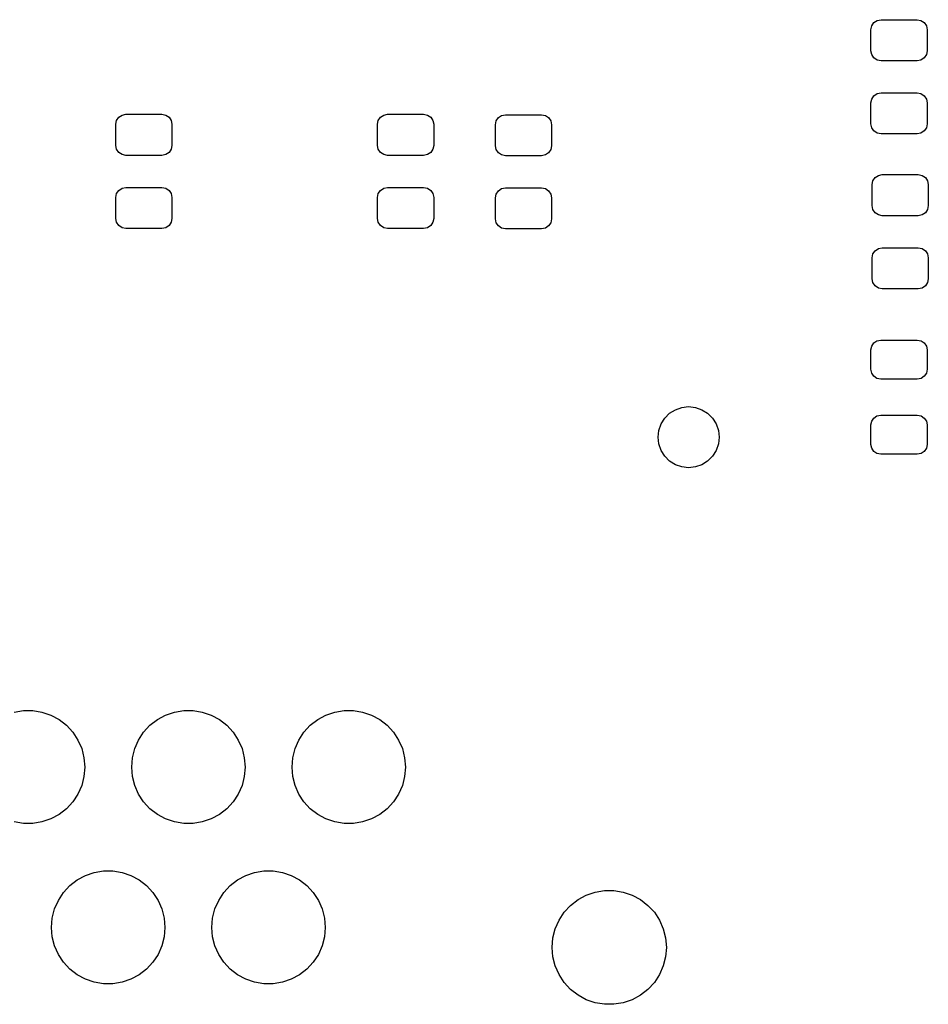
# Model space of a CAD drawing. Extents: x -30 to 247, y -88 to 102.
# Tile 10 of 12: x 134 to 157, y 8 to 32. Entities that reach past the tile are written whole.
import ezdxf

# ---------------------------------------------------------------- set-up
doc = ezdxf.new("R2010")
doc.units = 0
doc.layers.add('BLACK', color=7, linetype='CONTINUOUS')

msp = doc.modelspace()

# ---------------------------------------------------------------- linework, layer by layer
at = {"layer": 'BLACK', "linetype": 'CONTINUOUS'}
for p, q in [((155.68, 31.8575), (155.699, 31.9532)), ((155.699, 31.9532), (155.753, 32.0343)), ((155.753, 32.0343), (155.834, 32.0885)), ((155.834, 32.0885), (155.93, 32.1075)), ((155.93, 32.1075), (156.83, 32.1075)), ((156.83, 32.1075), (156.926, 32.0885)), ((156.926, 32.0885), (157.007, 32.0343)), ((157.007, 32.0343), (157.061, 31.9532)), ((157.061, 31.9532), (157.08, 31.8575)), ((155.68, 31.3325), (155.68, 31.8575)), ((157.08, 31.8575), (157.08, 31.3325)), ((155.699, 31.2368), (155.68, 31.3325)), ((155.753, 31.1557), (155.699, 31.2368)), ((157.061, 31.2368), (157.007, 31.1557)), ((157.08, 31.3325), (157.061, 31.2368)), ((155.834, 31.1015), (155.753, 31.1557)), ((155.93, 31.0825), (155.834, 31.1015)), ((156.83, 31.0825), (155.93, 31.0825)), ((156.926, 31.1015), (156.83, 31.0825)), ((157.007, 31.1557), (156.926, 31.1015)), ((155.753, 30.2093), (155.834, 30.2635)), ((155.834, 30.2635), (155.93, 30.2825)), ((155.93, 30.2825), (156.83, 30.2825)), ((156.83, 30.2825), (156.926, 30.2635)), ((156.926, 30.2635), (157.007, 30.2093)), ((155.68, 30.0325), (155.699, 30.1282)), ((155.68, 29.5075), (155.68, 30.0325)), ((155.699, 30.1282), (155.753, 30.2093)), ((157.007, 30.2093), (157.061, 30.1282)), ((157.061, 30.1282), (157.08, 30.0325)), ((157.08, 30.0325), (157.08, 29.5075)), ((136.913, 29.6743), (136.994, 29.7285)), ((136.994, 29.7285), (137.09, 29.7475)), ((137.09, 29.7475), (137.99, 29.7475)), ((137.99, 29.7475), (138.086, 29.7285)), ((138.086, 29.7285), (138.167, 29.6743)), ((143.443, 29.6743), (143.524, 29.7285)), ((143.524, 29.7285), (143.62, 29.7475)), ((143.62, 29.7475), (144.52, 29.7475)), ((144.52, 29.7475), (144.616, 29.7285)), ((144.616, 29.7285), (144.697, 29.6743)), ((146.464, 29.7185), (146.56, 29.7375)), ((146.56, 29.7375), (147.46, 29.7375)), ((147.46, 29.7375), (147.556, 29.7185)), ((136.84, 29.4975), (136.859, 29.5932)), ((136.84, 28.9725), (136.84, 29.4975)), ((136.859, 29.5932), (136.913, 29.6743)), ((138.167, 29.6743), (138.221, 29.5932)), ((138.221, 29.5932), (138.24, 29.4975)), ((138.24, 29.4975), (138.24, 28.9725)), ((143.37, 29.4975), (143.389, 29.5932)), ((143.37, 28.9725), (143.37, 29.4975)), ((143.389, 29.5932), (143.443, 29.6743)), ((144.697, 29.6743), (144.751, 29.5932)), ((144.751, 29.5932), (144.77, 29.4975)), ((144.77, 29.4975), (144.77, 28.9725)), ((146.31, 29.4875), (146.329, 29.5832)), ((146.31, 28.9625), (146.31, 29.4875)), ((146.329, 29.5832), (146.383, 29.6643)), ((146.383, 29.6643), (146.464, 29.7185)), ((147.556, 29.7185), (147.637, 29.6643)), ((147.637, 29.6643), (147.691, 29.5832)), ((147.691, 29.5832), (147.71, 29.4875)), ((147.71, 29.4875), (147.71, 28.9625)), ((155.699, 29.4118), (155.68, 29.5075)), ((157.08, 29.5075), (157.061, 29.4118)), ((155.753, 29.3307), (155.699, 29.4118)), ((155.834, 29.2765), (155.753, 29.3307)), ((155.93, 29.2575), (155.834, 29.2765)), ((156.83, 29.2575), (155.93, 29.2575)), ((156.926, 29.2765), (156.83, 29.2575)), ((157.007, 29.3307), (156.926, 29.2765)), ((157.061, 29.4118), (157.007, 29.3307)), ((136.859, 28.8768), (136.84, 28.9725)), ((136.913, 28.7957), (136.859, 28.8768)), ((136.994, 28.7415), (136.913, 28.7957)), ((138.167, 28.7957), (138.086, 28.7415)), ((138.221, 28.8768), (138.167, 28.7957)), ((138.24, 28.9725), (138.221, 28.8768)), ((143.389, 28.8768), (143.37, 28.9725)), ((143.443, 28.7957), (143.389, 28.8768)), ((143.524, 28.7415), (143.443, 28.7957)), ((144.697, 28.7957), (144.616, 28.7415)), ((144.751, 28.8768), (144.697, 28.7957)), ((144.77, 28.9725), (144.751, 28.8768)), ((146.329, 28.8668), (146.31, 28.9625)), ((146.383, 28.7857), (146.329, 28.8668)), ((146.464, 28.7315), (146.383, 28.7857)), ((147.637, 28.7857), (147.556, 28.7315)), ((147.691, 28.8668), (147.637, 28.7857)), ((147.71, 28.9625), (147.691, 28.8668)), ((137.09, 28.7225), (136.994, 28.7415)), ((137.99, 28.7225), (137.09, 28.7225)), ((138.086, 28.7415), (137.99, 28.7225)), ((143.62, 28.7225), (143.524, 28.7415)), ((144.52, 28.7225), (143.62, 28.7225)), ((144.616, 28.7415), (144.52, 28.7225)), ((146.56, 28.7125), (146.464, 28.7315)), ((147.46, 28.7125), (146.56, 28.7125)), ((147.556, 28.7315), (147.46, 28.7125)), ((155.71, 27.9925), (155.729, 28.0882)), ((155.729, 28.0882), (155.783, 28.1693)), ((155.783, 28.1693), (155.864, 28.2235)), ((155.864, 28.2235), (155.96, 28.2425)), ((155.96, 28.2425), (156.86, 28.2425)), ((156.86, 28.2425), (156.956, 28.2235)), ((156.956, 28.2235), (157.037, 28.1693)), ((157.037, 28.1693), (157.091, 28.0882)), ((157.091, 28.0882), (157.11, 27.9925)), ((136.84, 27.6725), (136.859, 27.7682)), ((136.859, 27.7682), (136.913, 27.8493)), ((136.913, 27.8493), (136.994, 27.9035)), ((136.994, 27.9035), (137.09, 27.9225)), ((137.09, 27.9225), (137.99, 27.9225)), ((137.99, 27.9225), (138.086, 27.9035)), ((138.086, 27.9035), (138.167, 27.8493)), ((138.167, 27.8493), (138.221, 27.7682)), ((138.221, 27.7682), (138.24, 27.6725)), ((143.37, 27.6725), (143.389, 27.7682)), ((143.389, 27.7682), (143.443, 27.8493)), ((143.443, 27.8493), (143.524, 27.9035)), ((143.524, 27.9035), (143.62, 27.9225)), ((143.62, 27.9225), (144.52, 27.9225)), ((144.52, 27.9225), (144.616, 27.9035)), ((144.616, 27.9035), (144.697, 27.8493)), ((144.697, 27.8493), (144.751, 27.7682)), ((144.751, 27.7682), (144.77, 27.6725)), ((146.329, 27.7582), (146.383, 27.8393)), ((146.383, 27.8393), (146.464, 27.8935)), ((146.464, 27.8935), (146.56, 27.9125)), ((146.56, 27.9125), (147.46, 27.9125)), ((147.46, 27.9125), (147.556, 27.8935)), ((147.556, 27.8935), (147.637, 27.8393)), ((147.637, 27.8393), (147.691, 27.7582)), ((155.71, 27.4675), (155.71, 27.9925)), ((157.11, 27.9925), (157.11, 27.4675)), ((136.84, 27.1475), (136.84, 27.6725)), ((138.24, 27.6725), (138.24, 27.1475)), ((143.37, 27.1475), (143.37, 27.6725)), ((144.77, 27.6725), (144.77, 27.1475)), ((146.31, 27.6625), (146.329, 27.7582)), ((146.31, 27.1375), (146.31, 27.6625)), ((147.691, 27.7582), (147.71, 27.6625)), ((147.71, 27.6625), (147.71, 27.1375)), ((155.729, 27.3718), (155.71, 27.4675)), ((155.783, 27.2907), (155.729, 27.3718)), ((155.864, 27.2365), (155.783, 27.2907)), ((157.037, 27.2907), (156.956, 27.2365)), ((157.091, 27.3718), (157.037, 27.2907)), ((157.11, 27.4675), (157.091, 27.3718)), ((136.859, 27.0518), (136.84, 27.1475)), ((136.913, 26.9707), (136.859, 27.0518)), ((138.221, 27.0518), (138.167, 26.9707)), ((138.24, 27.1475), (138.221, 27.0518)), ((143.389, 27.0518), (143.37, 27.1475)), ((143.443, 26.9707), (143.389, 27.0518)), ((144.751, 27.0518), (144.697, 26.9707)), ((144.77, 27.1475), (144.751, 27.0518)), ((146.329, 27.0418), (146.31, 27.1375)), ((146.383, 26.9607), (146.329, 27.0418)), ((147.691, 27.0418), (147.637, 26.9607)), ((147.71, 27.1375), (147.691, 27.0418)), ((155.96, 27.2175), (155.864, 27.2365)), ((156.86, 27.2175), (155.96, 27.2175)), ((156.956, 27.2365), (156.86, 27.2175)), ((136.994, 26.9165), (136.913, 26.9707)), ((137.09, 26.8975), (136.994, 26.9165)), ((137.99, 26.8975), (137.09, 26.8975)), ((138.086, 26.9165), (137.99, 26.8975)), ((138.167, 26.9707), (138.086, 26.9165)), ((143.524, 26.9165), (143.443, 26.9707)), ((143.62, 26.8975), (143.524, 26.9165)), ((144.52, 26.8975), (143.62, 26.8975)), ((144.616, 26.9165), (144.52, 26.8975)), ((144.697, 26.9707), (144.616, 26.9165)), ((146.464, 26.9065), (146.383, 26.9607)), ((146.56, 26.8875), (146.464, 26.9065)), ((147.46, 26.8875), (146.56, 26.8875)), ((147.556, 26.9065), (147.46, 26.8875)), ((147.637, 26.9607), (147.556, 26.9065)), ((155.729, 26.2632), (155.783, 26.3443)), ((155.783, 26.3443), (155.864, 26.3985)), ((155.864, 26.3985), (155.96, 26.4175)), ((155.96, 26.4175), (156.86, 26.4175)), ((156.86, 26.4175), (156.956, 26.3985)), ((156.956, 26.3985), (157.037, 26.3443)), ((157.037, 26.3443), (157.091, 26.2632)), ((155.71, 26.1675), (155.729, 26.2632)), ((155.71, 25.6425), (155.71, 26.1675)), ((157.091, 26.2632), (157.11, 26.1675)), ((157.11, 26.1675), (157.11, 25.6425)), ((155.729, 25.5468), (155.71, 25.6425)), ((157.11, 25.6425), (157.091, 25.5468)), ((155.783, 25.4657), (155.729, 25.5468)), ((155.864, 25.4115), (155.783, 25.4657)), ((155.96, 25.3925), (155.864, 25.4115)), ((156.86, 25.3925), (155.96, 25.3925)), ((156.956, 25.4115), (156.86, 25.3925)), ((157.037, 25.4657), (156.956, 25.4115)), ((157.091, 25.5468), (157.037, 25.4657)), ((155.751, 24.0436), (155.83, 24.0964)), ((155.83, 24.0964), (155.924, 24.115)), ((155.924, 24.115), (156.836, 24.115)), ((156.836, 24.115), (156.93, 24.0964)), ((156.93, 24.0964), (157.009, 24.0436)), ((155.68, 23.8712), (155.699, 23.9645)), ((155.68, 23.3837), (155.68, 23.8712)), ((155.699, 23.9645), (155.751, 24.0436)), ((157.009, 24.0436), (157.061, 23.9645)), ((157.061, 23.9645), (157.08, 23.8712)), ((157.08, 23.8712), (157.08, 23.3837)), ((155.699, 23.2905), (155.68, 23.3837)), ((157.08, 23.3837), (157.061, 23.2905)), ((155.751, 23.2114), (155.699, 23.2905)), ((155.83, 23.1586), (155.751, 23.2114)), ((155.924, 23.14), (155.83, 23.1586)), ((156.836, 23.14), (155.924, 23.14)), ((156.93, 23.1586), (156.836, 23.14)), ((157.009, 23.2114), (156.93, 23.1586)), ((157.061, 23.2905), (157.009, 23.2114)), ((150.655, 22.2858), (150.799, 22.3765)), ((150.799, 22.3765), (150.96, 22.4329)), ((150.96, 22.4329), (151.13, 22.452)), ((151.13, 22.452), (151.3, 22.4329)), ((151.3, 22.4329), (151.461, 22.3765)), ((151.461, 22.3765), (151.605, 22.2858)), ((150.443, 22.0206), (150.534, 22.1651)), ((150.534, 22.1651), (150.655, 22.2858)), ((151.605, 22.2858), (151.726, 22.1651)), ((151.726, 22.1651), (151.817, 22.0206)), ((155.699, 22.0895), (155.751, 22.1686)), ((155.751, 22.1686), (155.83, 22.2214)), ((155.83, 22.2214), (155.924, 22.24)), ((155.924, 22.24), (156.836, 22.24)), ((156.836, 22.24), (156.93, 22.2214)), ((156.93, 22.2214), (157.009, 22.1686)), ((157.009, 22.1686), (157.061, 22.0895)), ((150.387, 21.8596), (150.443, 22.0206)), ((151.817, 22.0206), (151.873, 21.8596)), ((155.68, 21.9962), (155.699, 22.0895)), ((155.68, 21.5087), (155.68, 21.9962)), ((157.061, 22.0895), (157.08, 21.9962)), ((157.08, 21.9962), (157.08, 21.5087)), ((150.368, 21.69), (150.387, 21.8596)), ((150.387, 21.5204), (150.368, 21.69)), ((151.873, 21.8596), (151.892, 21.69)), ((151.892, 21.69), (151.873, 21.5204)), ((150.443, 21.3594), (150.387, 21.5204)), ((151.873, 21.5204), (151.817, 21.3594)), ((155.699, 21.4155), (155.68, 21.5087)), ((155.751, 21.3364), (155.699, 21.4155)), ((157.061, 21.4155), (157.009, 21.3364)), ((157.08, 21.5087), (157.061, 21.4155)), ((150.534, 21.2149), (150.443, 21.3594)), ((150.655, 21.0942), (150.534, 21.2149)), ((151.726, 21.2149), (151.605, 21.0942)), ((151.817, 21.3594), (151.726, 21.2149)), ((155.83, 21.2836), (155.751, 21.3364)), ((155.924, 21.265), (155.83, 21.2836)), ((156.836, 21.265), (155.924, 21.265)), ((156.93, 21.2836), (156.836, 21.265)), ((157.009, 21.3364), (156.93, 21.2836)), ((150.799, 21.0035), (150.655, 21.0942)), ((150.96, 20.9471), (150.799, 21.0035)), ((151.13, 20.928), (150.96, 20.9471)), ((151.3, 20.9471), (151.13, 20.928)), ((151.461, 21.0035), (151.3, 20.9471)), ((151.605, 21.0942), (151.461, 21.0035)), ((134.303, 14.8312), (134.533, 14.8697)), ((134.533, 14.8697), (134.767, 14.8697)), ((134.767, 14.8697), (134.997, 14.8312)), ((134.997, 14.8312), (135.218, 14.7554)), ((135.218, 14.7554), (135.424, 14.6442)), ((137.876, 14.6442), (138.082, 14.7554)), ((138.082, 14.7554), (138.303, 14.8312)), ((138.303, 14.8312), (138.533, 14.8697)), ((138.533, 14.8697), (138.767, 14.8697)), ((138.767, 14.8697), (138.997, 14.8312)), ((138.997, 14.8312), (139.218, 14.7554)), ((139.218, 14.7554), (139.424, 14.6442)), ((141.876, 14.6442), (142.082, 14.7554)), ((142.082, 14.7554), (142.303, 14.8312)), ((142.303, 14.8312), (142.533, 14.8697)), ((142.533, 14.8697), (142.767, 14.8697)), ((142.767, 14.8697), (142.997, 14.8312)), ((142.997, 14.8312), (143.218, 14.7554)), ((143.218, 14.7554), (143.424, 14.6442)), ((135.424, 14.6442), (135.608, 14.5007)), ((135.608, 14.5007), (135.766, 14.3288)), ((137.534, 14.3288), (137.692, 14.5007)), ((137.692, 14.5007), (137.876, 14.6442)), ((139.424, 14.6442), (139.608, 14.5007)), ((139.608, 14.5007), (139.766, 14.3288)), ((141.534, 14.3288), (141.692, 14.5007)), ((141.692, 14.5007), (141.876, 14.6442)), ((143.424, 14.6442), (143.608, 14.5007)), ((143.608, 14.5007), (143.766, 14.3288)), ((135.766, 14.3288), (135.894, 14.1332)), ((137.406, 14.1332), (137.534, 14.3288)), ((139.766, 14.3288), (139.894, 14.1332)), ((141.406, 14.1332), (141.534, 14.3288)), ((143.766, 14.3288), (143.894, 14.1332)), ((135.894, 14.1332), (135.988, 13.9193)), ((137.312, 13.9193), (137.406, 14.1332)), ((139.894, 14.1332), (139.988, 13.9193)), ((141.312, 13.9193), (141.406, 14.1332)), ((143.894, 14.1332), (143.988, 13.9193)), ((135.988, 13.9193), (136.045, 13.6928)), ((137.255, 13.6928), (137.312, 13.9193)), ((139.988, 13.9193), (140.045, 13.6928)), ((141.255, 13.6928), (141.312, 13.9193)), ((143.988, 13.9193), (144.045, 13.6928)), ((136.045, 13.6928), (136.064, 13.46)), ((137.236, 13.46), (137.255, 13.6928)), ((140.045, 13.6928), (140.064, 13.46)), ((141.236, 13.46), (141.255, 13.6928)), ((144.045, 13.6928), (144.064, 13.46)), ((136.064, 13.46), (136.045, 13.2272)), ((137.255, 13.2272), (137.236, 13.46)), ((140.064, 13.46), (140.045, 13.2272)), ((141.255, 13.2272), (141.236, 13.46)), ((144.064, 13.46), (144.045, 13.2272)), ((136.045, 13.2272), (135.988, 13.0007)), ((137.312, 13.0007), (137.255, 13.2272)), ((140.045, 13.2272), (139.988, 13.0007)), ((141.312, 13.0007), (141.255, 13.2272)), ((144.045, 13.2272), (143.988, 13.0007)), ((135.894, 12.7868), (135.766, 12.5912)), ((135.988, 13.0007), (135.894, 12.7868)), ((137.406, 12.7868), (137.312, 13.0007)), ((137.534, 12.5912), (137.406, 12.7868)), ((139.894, 12.7868), (139.766, 12.5912)), ((139.988, 13.0007), (139.894, 12.7868)), ((141.406, 12.7868), (141.312, 13.0007)), ((141.534, 12.5912), (141.406, 12.7868)), ((143.894, 12.7868), (143.766, 12.5912)), ((143.988, 13.0007), (143.894, 12.7868)), ((135.766, 12.5912), (135.608, 12.4193)), ((137.692, 12.4193), (137.534, 12.5912)), ((139.766, 12.5912), (139.608, 12.4193)), ((141.692, 12.4193), (141.534, 12.5912)), ((143.766, 12.5912), (143.608, 12.4193)), ((135.608, 12.4193), (135.424, 12.2758)), ((137.876, 12.2758), (137.692, 12.4193)), ((139.608, 12.4193), (139.424, 12.2758)), ((141.876, 12.2758), (141.692, 12.4193)), ((143.608, 12.4193), (143.424, 12.2758)), ((134.533, 12.0503), (134.303, 12.0888)), ((134.767, 12.0503), (134.533, 12.0503)), ((134.997, 12.0888), (134.767, 12.0503)), ((135.218, 12.1646), (134.997, 12.0888)), ((135.424, 12.2758), (135.218, 12.1646)), ((138.082, 12.1646), (137.876, 12.2758)), ((138.303, 12.0888), (138.082, 12.1646)), ((138.533, 12.0503), (138.303, 12.0888)), ((138.767, 12.0503), (138.533, 12.0503)), ((138.997, 12.0888), (138.767, 12.0503)), ((139.218, 12.1646), (138.997, 12.0888)), ((139.424, 12.2758), (139.218, 12.1646)), ((142.082, 12.1646), (141.876, 12.2758)), ((142.303, 12.0888), (142.082, 12.1646)), ((142.533, 12.0503), (142.303, 12.0888)), ((142.767, 12.0503), (142.533, 12.0503)), ((142.997, 12.0888), (142.767, 12.0503)), ((143.218, 12.1646), (142.997, 12.0888)), ((143.424, 12.2758), (143.218, 12.1646)), ((136.082, 10.7554), (136.303, 10.8312)), ((136.303, 10.8312), (136.533, 10.8697)), ((136.533, 10.8697), (136.767, 10.8697)), ((136.767, 10.8697), (136.997, 10.8312)), ((136.997, 10.8312), (137.218, 10.7554)), ((140.082, 10.7554), (140.303, 10.8312)), ((140.303, 10.8312), (140.533, 10.8697)), ((140.533, 10.8697), (140.767, 10.8697)), ((140.767, 10.8697), (140.997, 10.8312)), ((140.997, 10.8312), (141.218, 10.7554)), ((135.692, 10.5007), (135.876, 10.6442)), ((135.876, 10.6442), (136.082, 10.7554)), ((137.218, 10.7554), (137.424, 10.6442)), ((137.424, 10.6442), (137.608, 10.5007)), ((139.692, 10.5007), (139.876, 10.6442)), ((139.876, 10.6442), (140.082, 10.7554)), ((141.218, 10.7554), (141.424, 10.6442)), ((141.424, 10.6442), (141.608, 10.5007)), ((135.406, 10.1332), (135.534, 10.3288)), ((135.534, 10.3288), (135.692, 10.5007)), ((137.608, 10.5007), (137.766, 10.3288)), ((137.766, 10.3288), (137.894, 10.1332)), ((139.406, 10.1332), (139.534, 10.3288)), ((139.534, 10.3288), (139.692, 10.5007)), ((141.608, 10.5007), (141.766, 10.3288)), ((141.766, 10.3288), (141.894, 10.1332)), ((148.578, 10.265), (148.8, 10.3414)), ((148.8, 10.3414), (149.032, 10.3801)), ((149.032, 10.3801), (149.268, 10.3801)), ((149.268, 10.3801), (149.5, 10.3414)), ((149.5, 10.3414), (149.722, 10.265)), ((135.312, 9.91929), (135.406, 10.1332)), ((137.894, 10.1332), (137.988, 9.91929)), ((139.312, 9.91929), (139.406, 10.1332)), ((141.894, 10.1332), (141.988, 9.91929)), ((148.185, 10.0084), (148.371, 10.153)), ((148.371, 10.153), (148.578, 10.265)), ((149.722, 10.265), (149.929, 10.153)), ((149.929, 10.153), (150.115, 10.0084)), ((135.255, 9.69282), (135.312, 9.91929)), ((137.988, 9.91929), (138.045, 9.69282)), ((139.255, 9.69282), (139.312, 9.91929)), ((141.988, 9.91929), (142.045, 9.69282)), ((147.897, 9.63823), (148.025, 9.83525)), ((148.025, 9.83525), (148.185, 10.0084)), ((150.115, 10.0084), (150.275, 9.83525)), ((150.275, 9.83525), (150.403, 9.63823)), ((135.236, 9.46), (135.255, 9.69282)), ((138.045, 9.69282), (138.064, 9.46)), ((139.236, 9.46), (139.255, 9.69282)), ((142.045, 9.69282), (142.064, 9.46)), ((147.802, 9.4227), (147.897, 9.63823)), ((150.403, 9.63823), (150.498, 9.4227)), ((135.255, 9.22718), (135.236, 9.46)), ((138.064, 9.46), (138.045, 9.22718)), ((139.255, 9.22718), (139.236, 9.46)), ((142.064, 9.46), (142.045, 9.22718)), ((147.744, 9.19455), (147.802, 9.4227)), ((150.498, 9.4227), (150.556, 9.19455)), ((135.312, 9.00071), (135.255, 9.22718)), ((138.045, 9.22718), (137.988, 9.00071)), ((139.312, 9.00071), (139.255, 9.22718)), ((142.045, 9.22718), (141.988, 9.00071)), ((147.725, 8.96), (147.744, 9.19455)), ((150.556, 9.19455), (150.575, 8.96)), ((135.406, 8.78677), (135.312, 9.00071)), ((137.988, 9.00071), (137.894, 8.78677)), ((139.406, 8.78677), (139.312, 9.00071)), ((141.988, 9.00071), (141.894, 8.78677)), ((147.744, 8.72545), (147.725, 8.96)), ((150.575, 8.96), (150.556, 8.72545)), ((135.534, 8.5912), (135.406, 8.78677)), ((137.894, 8.78677), (137.766, 8.5912)), ((139.534, 8.5912), (139.406, 8.78677)), ((141.894, 8.78677), (141.766, 8.5912)), ((147.802, 8.4973), (147.744, 8.72545)), ((150.556, 8.72545), (150.498, 8.4973)), ((135.692, 8.41932), (135.534, 8.5912)), ((135.876, 8.27583), (135.692, 8.41932)), ((137.608, 8.41932), (137.424, 8.27583)), ((137.766, 8.5912), (137.608, 8.41932)), ((139.692, 8.41932), (139.534, 8.5912)), ((139.876, 8.27583), (139.692, 8.41932)), ((141.608, 8.41932), (141.424, 8.27583)), ((141.766, 8.5912), (141.608, 8.41932)), ((147.897, 8.28177), (147.802, 8.4973)), ((150.498, 8.4973), (150.403, 8.28177)), ((136.082, 8.16464), (135.876, 8.27583)), ((136.303, 8.08878), (136.082, 8.16464)), ((137.218, 8.16464), (136.997, 8.08878)), ((137.424, 8.27583), (137.218, 8.16464)), ((140.082, 8.16464), (139.876, 8.27583)), ((140.303, 8.08878), (140.082, 8.16464)), ((141.218, 8.16464), (140.997, 8.08878)), ((141.424, 8.27583), (141.218, 8.16464)), ((148.025, 8.08475), (147.897, 8.28177)), ((150.403, 8.28177), (150.275, 8.08475)), ((136.533, 8.05033), (136.303, 8.08878)), ((136.767, 8.05033), (136.533, 8.05033)), ((136.997, 8.08878), (136.767, 8.05033)), ((140.533, 8.05033), (140.303, 8.08878)), ((140.767, 8.05033), (140.533, 8.05033)), ((140.997, 8.08878), (140.767, 8.05033)), ((148.185, 7.91159), (148.025, 8.08475)), ((148.371, 7.76704), (148.185, 7.91159)), ((150.115, 7.91159), (149.929, 7.76704)), ((150.275, 8.08475), (150.115, 7.91159)), ((148.578, 7.65502), (148.371, 7.76704)), ((148.8, 7.5786), (148.578, 7.65502)), ((149.722, 7.65502), (149.5, 7.5786)), ((149.929, 7.76704), (149.722, 7.65502)), ((149.032, 7.53987), (148.8, 7.5786)), ((149.268, 7.53987), (149.032, 7.53987)), ((149.5, 7.5786), (149.268, 7.53987))]:
    msp.add_line(p, q, dxfattribs=at)

doc.saveas('drawing.dxf')
